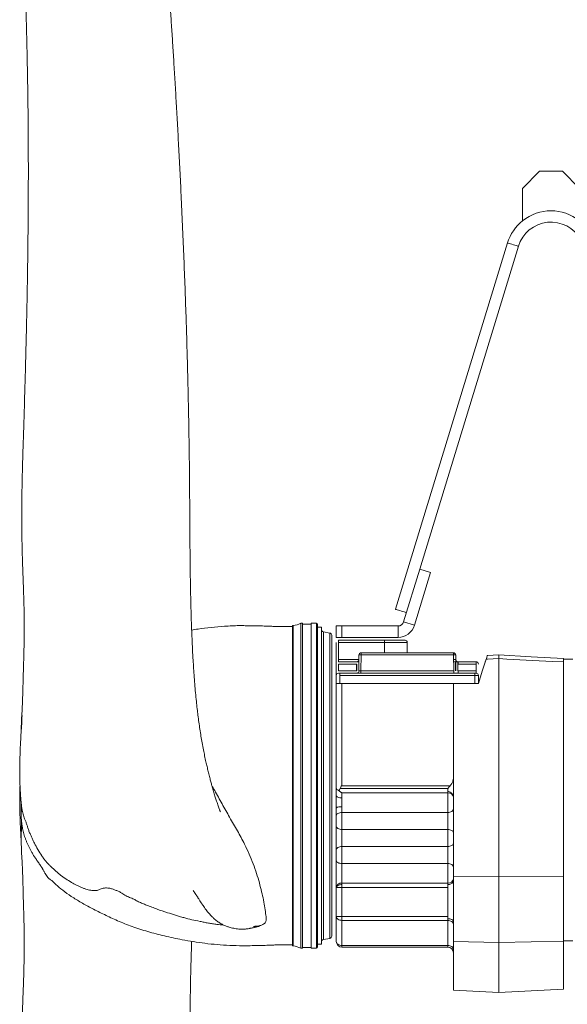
# Model space of a CAD drawing. Header units: millimetres. Extents: x 47 to 158, y 20 to 278.
# Tile 2 of 4: x 47 to 96, y 135 to 222. Entities that reach past the tile are written whole.
import ezdxf

# ---------------------------------------------------------------- set-up
doc = ezdxf.new("R2010")
doc.units = ezdxf.units.MM

msp = doc.modelspace()

# ---------------------------------------------------------------- linework, layer by layer
at = {"color": 7, "linetype": 'Continuous', "lineweight": 15}
for p, q in [((93.208, 208.623), (91.708, 207.123)), ((95.208, 208.623), (93.208, 208.623)), ((96.708, 207.123), (95.208, 208.623)), ((91.708, 207.123), (91.708, 204.273)), ((90.383, 202.32), (80.529, 170.09)), ((82.655, 173.623), (91.339, 202.027)), ((82.655, 173.623), (81.235, 168.977)), ((83.611, 173.33), (82.191, 168.684)), ((83.611, 173.33), (82.655, 173.623)), ((71.516, 168.673), (71.466, 168.673)), ((71.466, 154.573), (71.466, 168.673)), ((71.516, 154.573), (71.516, 168.673)), ((72.346, 168.873), (72.196, 168.873)), ((72.196, 154.573), (72.196, 168.873)), ((72.346, 154.573), (72.346, 168.873)), ((73.096, 168.793), (72.346, 168.793)), ((73.566, 168.873), (73.096, 168.873)), ((73.096, 154.573), (73.096, 168.873)), ((73.666, 154.573), (73.666, 168.773)), ((74.016, 168.523), (73.666, 168.523)), ((74.016, 140.623), (74.016, 168.523)), ((74.751, 168.002), (74.182, 168.102)), ((80.756, 168.623), (75.816, 168.623)), ((74.916, 141.341), (74.916, 167.805)), ((75.516, 167.373), (79.566, 167.373)), ((79.566, 167.173), (75.516, 167.173)), ((79.566, 167.173), (79.566, 167.373)), ((79.566, 167.373), (81.366, 167.373)), ((81.566, 166.273), (81.566, 167.173)), ((77.288, 164.669), (77.313, 166.076)), ((77.513, 166.076), (77.488, 164.669)), ((77.513, 166.273), (85.62, 166.273)), ((85.62, 166.076), (77.513, 166.076)), ((85.63, 165.473), (86.027, 165.473)), ((86.027, 165.473), (87.616, 165.473)), ((89.616, 165.757), (89.616, 146.573)), ((96.116, 165.713), (95.316, 165.713)), ((95.316, 165.496), (95.316, 165.456)), ((95.316, 165.456), (95.316, 146.564)), ((77.488, 164.669), (85.644, 164.669)), ((75.616, 164.473), (87.516, 164.473)), ((87.516, 164.273), (75.616, 164.273)), ((87.516, 164.273), (87.516, 163.573)), ((75.316, 154.35), (75.316, 163.573)), ((75.616, 163.573), (85.616, 163.573)), ((75.816, 163.573), (75.816, 154.573)), ((71.466, 140.473), (71.466, 154.573)), ((71.516, 140.473), (71.516, 154.573)), ((72.196, 140.273), (72.196, 154.573)), ((72.346, 140.273), (72.346, 154.573)), ((73.096, 140.273), (73.096, 154.573)), ((73.666, 140.373), (73.666, 154.573)), ((75.316, 153.707), (75.316, 154.35)), ((75.664, 154.334), (85.116, 154.334)), ((85.343, 154.573), (75.816, 154.573)), ((85.616, 146.567), (85.616, 154.298)), ((85.116, 153.945), (75.816, 153.945)), ((75.816, 153.945), (75.816, 153.497)), ((85.116, 152.223), (85.116, 153.945)), ((75.316, 151.023), (75.316, 151.923)), ((75.816, 152.223), (75.816, 150.723)), ((85.116, 152.223), (75.816, 152.223)), ((75.316, 148.923), (75.316, 151.023)), ((85.116, 150.723), (75.816, 150.723)), ((75.816, 150.723), (75.816, 149.223)), ((85.116, 149.223), (85.116, 150.723)), ((75.816, 149.223), (75.816, 147.723)), ((85.116, 149.223), (75.816, 149.223)), ((75.316, 148.023), (75.316, 148.923)), ((75.316, 145.612), (75.316, 148.023)), ((85.116, 147.723), (75.816, 147.723)), ((75.816, 147.723), (75.816, 146.001)), ((85.116, 146.001), (85.116, 147.723)), ((85.616, 146.567), (89.616, 146.573)), ((85.616, 140.86), (85.616, 146.567)), ((89.616, 146.573), (89.616, 140.773)), ((95.316, 146.564), (89.616, 146.573)), ((95.316, 146.564), (95.316, 140.897)), ((75.316, 143.08), (75.316, 145.612)), ((75.816, 146.001), (85.116, 146.001)), ((75.816, 145.612), (75.816, 143.08)), ((85.116, 145.612), (75.816, 145.612)), ((75.316, 143.08), (75.816, 143.08)), ((75.316, 140.873), (75.316, 143.08)), ((75.816, 142.726), (75.816, 143.08)), ((75.816, 143.08), (85.116, 143.08)), ((85.116, 142.726), (75.816, 142.726)), ((75.816, 142.726), (75.816, 140.519)), ((85.116, 140.519), (85.116, 142.726)), ((71.466, 140.473), (71.516, 140.473)), ((72.346, 140.353), (73.096, 140.353)), ((73.666, 140.623), (74.016, 140.623)), ((74.182, 141.043), (74.751, 141.144)), ((75.816, 140.519), (85.116, 140.519)), ((85.116, 140.373), (75.816, 140.373)), ((85.616, 140.86), (89.616, 140.773)), ((85.616, 136.582), (85.616, 140.86)), ((95.316, 140.897), (89.616, 140.773)), ((89.616, 140.773), (89.616, 136.373)), ((95.316, 140.913), (96.116, 140.913)), ((95.316, 140.897), (95.316, 136.672)), ((72.196, 140.273), (72.346, 140.273)), ((73.096, 140.273), (73.566, 140.273)), ((85.616, 136.582), (89.616, 136.373)), ((95.316, 136.672), (89.616, 136.373))]:
    msp.add_line(p, q, dxfattribs=at)
at = {"color": 144, "linetype": 'Continuous', "lineweight": 0}
for p, q in [((82.191, 168.684), (81.235, 168.977)), ((75.316, 168.623), (75.816, 168.623)), ((75.316, 167.623), (75.316, 168.623)), ((75.816, 167.623), (75.816, 168.623)), ((80.756, 167.623), (80.756, 168.623)), ((75.816, 167.623), (75.316, 167.623)), ((75.316, 165.673), (75.316, 167.173)), ((75.516, 167.173), (75.516, 167.373)), ((75.516, 167.173), (75.516, 165.673)), ((80.756, 167.623), (75.816, 167.623)), ((75.316, 165.673), (75.316, 165.273)), ((75.516, 165.673), (77.306, 165.673)), ((75.516, 165.473), (75.516, 165.673)), ((75.516, 165.473), (77.106, 165.473)), ((77.302, 165.473), (77.106, 165.473)), ((77.513, 166.076), (77.513, 166.273)), ((85.62, 166.273), (85.62, 166.076)), ((85.644, 164.669), (85.62, 166.076)), ((85.816, 165.273), (85.816, 165.473)), ((85.82, 166.076), (85.844, 164.669)), ((86.016, 165.273), (86.016, 165.473)), ((87.616, 165.273), (87.616, 165.473)), ((88.416, 165.501), (88.416, 165.419)), ((95.276, 165.501), (95.316, 165.496)), ((95.316, 165.501), (95.276, 165.501)), ((95.316, 165.496), (95.276, 165.501)), ((95.316, 165.501), (95.316, 165.496)), ((75.316, 164.673), (75.316, 165.273)), ((75.316, 164.673), (75.316, 164.273)), ((75.516, 165.273), (75.516, 164.673)), ((77.099, 165.273), (75.516, 165.273)), ((75.516, 164.673), (77.088, 164.673)), ((77.088, 164.673), (77.099, 165.273)), ((77.116, 164.673), (77.088, 164.673)), ((77.099, 165.273), (77.116, 165.273)), ((77.116, 165.273), (77.116, 164.673)), ((77.488, 164.473), (77.488, 164.669)), ((85.644, 164.669), (85.644, 164.473)), ((85.816, 165.273), (85.816, 164.673)), ((86.016, 164.673), (86.016, 165.273)), ((86.044, 164.673), (86.016, 164.673)), ((87.616, 165.273), (86.034, 165.273)), ((86.044, 164.673), (87.616, 164.673)), ((86.044, 164.473), (86.044, 164.673)), ((87.616, 165.273), (87.616, 164.673)), ((87.616, 164.473), (87.616, 164.673)), ((75.316, 164.273), (75.316, 163.573)), ((75.516, 164.473), (75.616, 164.473)), ((75.616, 164.273), (75.616, 164.473)), ((75.616, 164.273), (75.616, 163.573)), ((87.516, 164.473), (87.516, 164.273)), ((87.516, 164.473), (87.616, 164.473)), ((87.816, 164.273), (87.516, 164.273)), ((87.816, 164.273), (87.816, 163.573)), ((75.616, 163.573), (75.316, 163.573)), ((85.616, 154.733), (85.616, 163.573)), ((85.616, 163.573), (87.816, 163.573)), ((85.116, 153.945), (85.116, 154.334)), ((75.316, 151.923), (75.316, 152.621)), ((75.816, 152.722), (75.816, 152.223)), ((85.116, 150.723), (85.116, 152.223)), ((85.116, 147.723), (85.116, 149.223)), ((75.316, 145.612), (75.816, 145.612)), ((75.816, 145.612), (75.816, 146.001)), ((85.116, 145.612), (85.116, 146.001)), ((85.116, 143.08), (85.116, 145.612)), ((85.116, 142.726), (85.116, 143.08)), ((75.816, 140.373), (75.816, 140.519)), ((85.116, 140.373), (85.116, 140.519))]:
    msp.add_line(p, q, dxfattribs=at)
at = {"color": 8, "linetype": 'Continuous', "lineweight": 15}
for p, q in [((73.566, 154.573), (73.566, 168.873)), ((74.182, 141.043), (74.182, 168.102)), ((74.751, 141.144), (74.751, 168.002)), ((79.566, 167.173), (79.566, 166.273)), ((81.566, 167.173), (79.566, 167.173)), ((85.62, 166.076), (85.82, 166.076)), ((85.827, 165.669), (85.627, 165.669)), ((86.016, 165.273), (86.034, 165.273)), ((73.566, 140.273), (73.566, 154.573))]:
    msp.add_line(p, q, dxfattribs=at)
at = {"color": 8, "linetype": 'Continuous', "lineweight": 15, "flags": 128}
msp.add_lwpolyline([(90.383, 202.32), (90.401, 202.314), (90.452, 202.299), (90.535, 202.273), (90.641, 202.241), (90.764, 202.203), (90.894, 202.164), (91.021, 202.125), (91.137, 202.089), (91.232, 202.06), (91.3, 202.04), (91.335, 202.029), (91.339, 202.027)], dxfattribs=at)
at = {"color": 144, "linetype": 'Continuous', "lineweight": 0, "flags": 128}
for points in [[(80.529, 170.09), (80.547, 170.085), (80.599, 170.069), (80.681, 170.044), (80.787, 170.011), (80.91, 169.974), (81.04, 169.934), (81.167, 169.895), (81.283, 169.859), (81.378, 169.83), (81.446, 169.81), (81.481, 169.799), (81.486, 169.798)], [(86.034, 165.273), (86.033, 165.308), (86.031, 165.341), (86.03, 165.373), (86.029, 165.401), (86.028, 165.426), (86.028, 165.446), (86.027, 165.461), (86.027, 165.47), (86.027, 165.473)], [(89.616, 165.757), (88.618, 165.704), (88.507, 165.698)], [(88.612, 166.02), (89.126, 166.047), (89.616, 166.073)], [(75.816, 152.722), (75.719, 152.72), (75.625, 152.714), (75.539, 152.705), (75.463, 152.692), (75.401, 152.677), (75.354, 152.66), (75.326, 152.641), (75.316, 152.621)], [(85.616, 152.523), (85.607, 152.464), (85.578, 152.408), (85.532, 152.356), (85.47, 152.311), (85.394, 152.273), (85.308, 152.246), (85.214, 152.229), (85.116, 152.223)], [(75.816, 152.223), (75.719, 152.217), (75.625, 152.2), (75.539, 152.172), (75.463, 152.135), (75.401, 152.089), (75.354, 152.038), (75.326, 151.981), (75.316, 151.923)], [(85.616, 150.423), (85.607, 150.481), (85.578, 150.538), (85.532, 150.589), (85.47, 150.635), (85.394, 150.672), (85.308, 150.7), (85.214, 150.717), (85.116, 150.723)], [(85.616, 149.523), (85.607, 149.464), (85.578, 149.408), (85.532, 149.356), (85.47, 149.311), (85.394, 149.273), (85.308, 149.246), (85.214, 149.229), (85.116, 149.223)], [(85.616, 147.423), (85.607, 147.481), (85.578, 147.538), (85.532, 147.589), (85.47, 147.635), (85.394, 147.672), (85.308, 147.7), (85.214, 147.717), (85.116, 147.723)], [(85.616, 142.373), (85.607, 142.442), (85.578, 142.508), (85.532, 142.569), (85.47, 142.623), (85.394, 142.667), (85.308, 142.699), (85.214, 142.72), (85.116, 142.726)], [(75.316, 140.873), (75.326, 140.804), (75.354, 140.738), (75.401, 140.676), (75.463, 140.623), (75.539, 140.579), (75.625, 140.546), (75.719, 140.526), (75.816, 140.519)], [(85.616, 140.166), (85.607, 140.235), (85.578, 140.301), (85.532, 140.362), (85.47, 140.416), (85.394, 140.46), (85.308, 140.492), (85.214, 140.512), (85.116, 140.519)]]:
    msp.add_lwpolyline(points, dxfattribs=at)
at = {"color": 7, "linetype": 'Continuous', "lineweight": 15, "flags": 128}
for points in [[(87.816, 163.573), (88.163, 164.639), (88.507, 165.698)], [(89.616, 166.073), (92.454, 165.924), (95.316, 165.774)], [(95.316, 165.456), (94.318, 165.509), (90.326, 165.719), (89.616, 165.757)], [(75.816, 153.497), (75.719, 153.501), (75.625, 153.513), (75.539, 153.533), (75.463, 153.559), (75.401, 153.591), (75.354, 153.627), (75.326, 153.666), (75.316, 153.707)], [(75.816, 150.723), (75.719, 150.729), (75.625, 150.746), (75.539, 150.773), (75.463, 150.811), (75.401, 150.856), (75.354, 150.908), (75.326, 150.964), (75.316, 151.023)], [(75.816, 149.223), (75.719, 149.217), (75.625, 149.2), (75.539, 149.172), (75.463, 149.135), (75.401, 149.089), (75.354, 149.038), (75.326, 148.981), (75.316, 148.923)], [(75.816, 147.723), (75.719, 147.729), (75.625, 147.746), (75.539, 147.773), (75.463, 147.811), (75.401, 147.856), (75.354, 147.908), (75.326, 147.964), (75.316, 148.023)], [(75.316, 143.08), (75.326, 143.011), (75.354, 142.945), (75.401, 142.883), (75.463, 142.83), (75.539, 142.786), (75.625, 142.753), (75.719, 142.733), (75.816, 142.726)]]:
    msp.add_lwpolyline(points, dxfattribs=at)
at = {"color": 7, "linetype": 'Continuous', "lineweight": 15}
for centre, radius, start, end in [((94.208, 201.15), 4, 51.31781, 128.68219), ((94.208, 201.15), 4, 128.68219, 163), ((94.208, 201.15), 3, 29, 163), ((71.358, 170.466), 1.8, 275.03442, 297.74466), ((73.566, 168.773), 0.1, 0, 90), ((74.216, 168.299), 0.2, 180, 260), ((74.716, 167.805), 0.2, 0, 80), ((81.366, 167.173), 0.2, 0, 90), ((74.716, 141.341), 0.2, 280, 0), ((71.358, 138.68), 1.8, 62.25534, 84.96558), ((73.566, 140.373), 0.1, 270, 0), ((74.216, 140.846), 0.2, 100, 180)]:
    msp.add_arc(centre, radius, start, end, dxfattribs=at)
at = {"color": 144, "linetype": 'Continuous', "lineweight": 0}
for centre, radius, start, end in [((80.756, 169.123), 0.5, 270, 343), ((80.756, 169.123), 1.5, 270, 343), ((77.106, 165.673), 0.2, 270, 359), ((77.513, 166.073), 0.2, 90, 179), ((77.413, 163.215), 2.863, 87.99853, 92.00147), ((85.62, 166.073), 0.2, 1, 90), ((86.027, 165.673), 0.2, 181, 270), ((87.616, 165.273), 0.2, 0, 90), ((77.116, 164.673), 0.2, 270, 358.6301), ((75.516, 164.273), 0.2, 90, 180), ((87.616, 164.273), 0.2, 0, 90), ((85.166, 153.493), 0.455, 8.02012, 96.23048), ((85.166, 146.453), 0.455, 263.76877, 351.97893), ((75.767, 145.548), 0.455, 83.76928, 171.97842), ((75.816, 140.873), 0.5, 180, 270), ((85.116, 139.873), 0.5, 0, 90)]:
    msp.add_arc(centre, radius, start, end, dxfattribs=at)
for centre, major_axis, ratio, start_param, end_param in [((77.488, 164.673), (0.2, 0.003), 0.017429, 3.140984, 4.711476), ((85.116, 142.666), (0.5, 0), 0.414214, 0, 1.570796)]:
    msp.add_ellipse(centre, major_axis=major_axis, ratio=ratio, start_param=start_param, end_param=end_param, dxfattribs=at)
at = {"color": 7, "linetype": 'Continuous', "lineweight": 15}
for points, knots in [([(65.119, 152.281), (65.119, 152.28), (65.126, 152.263), (65.107, 152.308), (65.097, 152.333), (65.082, 152.37), (65.062, 152.422), (65.033, 152.499), (64.989, 152.617), (64.928, 152.788), (64.858, 152.99), (64.789, 153.196), (64.727, 153.387), (64.667, 153.574), (64.607, 153.77), (64.544, 153.977), (64.485, 154.177), (64.421, 154.399), (64.348, 154.659), (64.257, 154.995), (64.155, 155.391), (64.05, 155.813), (63.948, 156.24), (63.844, 156.699), (63.738, 157.189), (63.624, 157.751), (63.511, 158.35), (63.41, 158.929), (63.314, 159.528), (63.227, 160.135), (63.147, 160.747), (63.073, 161.361), (63.002, 162.016), (62.931, 162.747), (62.864, 163.522), (62.804, 164.299), (62.752, 165.061), (62.702, 165.891), (62.655, 166.774), (62.615, 167.692), (62.582, 168.524), (62.557, 169.278), (62.536, 169.988), (62.518, 170.679), (62.503, 171.366), (62.489, 172.049), (62.477, 172.761), (62.466, 173.532), (62.455, 174.471), (62.444, 175.599), (62.435, 176.928), (62.426, 178.377), (62.416, 179.935), (62.404, 181.58), (62.386, 183.289), (62.361, 185.037), (62.331, 186.814), (62.291, 188.8), (62.239, 191.003), (62.173, 193.43), (62.096, 195.903), (62.008, 198.42), (61.91, 200.982), (61.8, 203.586), (61.687, 206.083), (61.572, 208.426), (61.462, 210.572), (61.351, 212.621), (61.241, 214.575), (61.132, 216.437), (61.024, 218.208), (60.919, 219.889), (60.817, 221.483), (60.718, 222.99), (60.621, 224.43), (60.524, 225.846), (60.424, 227.282), (60.307, 228.922), (60.171, 230.77), (60.013, 232.826), (59.851, 234.864), (59.682, 236.889), (59.506, 238.907), (59.314, 240.987), (59.108, 243.114), (58.885, 245.272), (58.691, 247.039), (58.536, 248.38), (58.431, 249.262), (58.335, 250.044), (58.249, 250.731), (58.177, 251.293), (58.118, 251.744), (58.071, 252.097), (58.029, 252.409), (57.988, 252.715), (57.936, 253.092), (57.869, 253.577), (57.784, 254.174), (57.687, 254.841), (57.579, 255.565), (57.46, 256.34), (57.33, 257.166), (57.181, 258.092), (57.011, 259.115), (56.826, 260.198), (56.64, 261.252), (56.463, 262.24), (56.295, 263.161), (56.128, 264.063), (55.963, 264.942), (55.8, 265.803), (55.645, 266.615), (55.498, 267.385), (55.355, 268.128), (55.213, 268.866), (55.067, 269.616), (54.917, 270.375), (54.761, 271.142), (54.606, 271.867), (54.451, 272.557), (54.295, 273.216), (54.127, 273.873), (53.953, 274.499), (53.776, 275.072), (53.615, 275.547), (53.467, 275.939), (53.335, 276.26), (53.203, 276.552), (53.072, 276.814), (52.951, 277.032), (52.826, 277.232), (52.695, 277.425), (52.547, 277.614), (52.393, 277.78), (52.248, 277.911), (52.109, 278.019), (51.952, 278.117), (51.762, 278.205), (51.549, 278.268), (51.322, 278.293), (51.078, 278.273), (50.844, 278.195), (50.66, 278.1), (50.523, 278.007), (50.41, 277.912), (50.291, 277.788), (50.169, 277.642), (50.052, 277.482), (49.979, 277.399), (49.941, 277.356)], [0, 0, 0, 0, 0.000141, 0.003117, 0.005852, 0.008327, 0.010857, 0.01343, 0.017171, 0.02091, 0.024903, 0.028669, 0.031943, 0.03469, 0.037904, 0.041272, 0.04456, 0.047748, 0.052237, 0.056942, 0.062218, 0.067555, 0.072766, 0.077629, 0.083617, 0.089243, 0.095687, 0.102393, 0.108804, 0.114936, 0.120597, 0.125506, 0.131105, 0.137362, 0.143643, 0.149878, 0.155775, 0.161348, 0.168817, 0.175574, 0.181627, 0.186946, 0.191901, 0.196862, 0.201544, 0.206227, 0.210945, 0.216085, 0.221734, 0.229617, 0.238218, 0.247471, 0.257299, 0.267627, 0.278183, 0.288838, 0.299562, 0.31036, 0.324509, 0.33882, 0.353317, 0.36802, 0.38295, 0.398127, 0.413529, 0.426628, 0.439185, 0.451218, 0.462741, 0.473765, 0.484298, 0.494347, 0.503915, 0.513036, 0.521674, 0.530168, 0.538992, 0.548147, 0.560615, 0.573599, 0.58706, 0.599626, 0.61285, 0.626673, 0.641025, 0.655825, 0.670992, 0.677962, 0.684241, 0.689851, 0.694812, 0.69914, 0.702105, 0.704695, 0.706915, 0.708987, 0.711481, 0.715308, 0.719845, 0.724922, 0.73045, 0.736429, 0.742863, 0.749742, 0.758323, 0.767371, 0.776087, 0.784343, 0.792149, 0.799512, 0.80763, 0.815167, 0.822423, 0.829506, 0.836183, 0.84299, 0.850065, 0.857302, 0.8646, 0.872127, 0.878504, 0.885291, 0.892469, 0.899559, 0.906203, 0.912411, 0.916868, 0.921148, 0.925266, 0.929169, 0.932837, 0.935656, 0.939001, 0.942851, 0.946522, 0.949698, 0.952378, 0.955312, 0.958625, 0.96222, 0.966039, 0.970176, 0.974619, 0.978143, 0.981306, 0.984256, 0.98762, 0.991414, 0.995568, 1, 1, 1, 1]), ([(49.699, 276.632), (49.686, 276.494), (49.664, 276.248), (49.632, 275.908), (49.605, 275.629), (49.581, 275.387), (49.557, 275.153), (49.532, 274.911), (49.505, 274.657), (49.473, 274.353), (49.437, 274.017), (49.396, 273.639), (49.353, 273.262), (49.31, 272.888), (49.263, 272.492), (49.217, 272.114), (49.167, 271.737), (49.121, 271.409), (49.077, 271.097), (49.033, 270.776), (48.961, 270.225), (48.866, 269.462), (48.758, 268.511), (48.66, 267.573), (48.561, 266.538), (48.46, 265.365), (48.36, 264.045), (48.268, 262.638), (48.184, 261.152), (48.108, 259.595), (48.039, 257.902), (47.974, 256.076), (47.912, 254.119), (47.861, 252.457), (47.821, 251.12), (47.793, 250.152), (47.768, 249.223), (47.745, 248.36), (47.725, 247.511), (47.706, 246.689), (47.69, 245.905), (47.678, 245.231), (47.67, 244.695), (47.663, 244.273), (47.659, 243.908), (47.654, 243.512), (47.649, 243.013), (47.643, 242.401), (47.639, 241.67), (47.637, 240.852), (47.637, 239.947), (47.642, 238.952), (47.653, 237.687), (47.673, 236.19), (47.705, 234.5), (47.746, 232.672), (47.796, 230.717), (47.854, 228.644), (47.912, 226.642), (47.962, 224.874), (48.005, 223.333), (48.041, 221.996), (48.075, 220.641), (48.108, 219.228), (48.139, 217.733), (48.167, 216.156), (48.191, 214.437), (48.21, 212.572), (48.221, 210.563), (48.224, 208.512), (48.22, 206.469), (48.207, 204.441), (48.188, 202.435), (48.163, 200.455), (48.132, 198.544), (48.098, 196.698), (48.06, 194.895), (48.022, 193.302), (47.986, 191.894), (47.953, 190.668), (47.918, 189.433), (47.881, 188.189), (47.843, 186.944), (47.803, 185.733), (47.771, 184.741), (47.747, 183.974), (47.73, 183.408), (47.715, 182.872), (47.701, 182.373), (47.692, 181.971), (47.685, 181.671), (47.68, 181.463), (47.676, 181.247), (47.67, 180.975), (47.664, 180.611), (47.656, 180.111), (47.649, 179.509), (47.645, 178.855), (47.643, 178.236), (47.645, 177.67), (47.649, 177.111), (47.656, 176.533), (47.667, 175.893), (47.68, 175.316), (47.694, 174.802), (47.707, 174.383), (47.72, 173.986), (47.732, 173.637), (47.742, 173.352), (47.751, 173.108), (47.761, 172.858), (47.772, 172.558), (47.785, 172.197), (47.799, 171.8), (47.812, 171.383), (47.826, 170.913), (47.839, 170.411), (47.85, 169.901), (47.857, 169.445), (47.861, 169.029), (47.863, 168.622), (47.863, 168.181), (47.861, 167.685), (47.854, 167.203), (47.845, 166.798), (47.835, 166.466), (47.824, 166.162), (47.821, 165.785), (47.805, 165.347), (47.791, 164.849), (47.777, 164.349), (47.764, 163.857), (47.752, 163.4), (47.742, 163.003), (47.734, 162.702), (47.726, 162.48), (47.72, 162.307), (47.714, 162.152), (47.709, 162.004), (47.705, 161.866), (47.697, 161.705), (47.686, 161.494), (47.674, 161.245), (47.659, 160.972), (47.641, 160.722), (47.628, 160.496), (47.619, 160.276), (47.611, 160.069), (47.605, 159.86), (47.602, 159.669), (47.6, 159.512), (47.599, 159.425), (47.598, 159.393)], [0, 0, 0, 0, 0.003468, 0.00622, 0.008416, 0.010322, 0.012141, 0.014122, 0.016184, 0.018254, 0.02138, 0.024139, 0.027151, 0.030175, 0.032779, 0.036054, 0.038905, 0.04125, 0.043712, 0.046313, 0.04903, 0.057362, 0.065344, 0.073121, 0.081458, 0.092248, 0.103986, 0.116668, 0.130217, 0.144527, 0.159527, 0.177027, 0.195092, 0.213535, 0.222345, 0.231187, 0.239481, 0.247088, 0.254028, 0.261793, 0.268569, 0.274373, 0.279215, 0.282349, 0.2852, 0.288549, 0.292437, 0.297908, 0.30406, 0.310899, 0.318437, 0.326687, 0.335621, 0.349699, 0.363401, 0.376698, 0.393833, 0.410186, 0.425895, 0.440967, 0.451517, 0.461713, 0.471938, 0.482751, 0.494153, 0.506138, 0.518702, 0.533189, 0.548373, 0.564068, 0.579436, 0.594374, 0.609752, 0.624651, 0.639074, 0.653022, 0.666546, 0.680173, 0.689489, 0.698918, 0.708459, 0.718114, 0.727882, 0.737595, 0.746625, 0.751349, 0.755842, 0.760105, 0.764137, 0.76779, 0.769745, 0.771339, 0.772789, 0.774919, 0.777809, 0.781465, 0.786816, 0.792163, 0.797101, 0.801627, 0.805737, 0.810521, 0.815519, 0.821133, 0.824458, 0.827972, 0.831324, 0.834169, 0.836504, 0.838324, 0.840126, 0.842629, 0.845682, 0.849033, 0.852544, 0.856211, 0.861093, 0.865675, 0.869708, 0.873276, 0.876864, 0.880645, 0.885137, 0.890097, 0.893641, 0.896165, 0.89916, 0.902689, 0.908024, 0.913801, 0.91995, 0.926141, 0.932518, 0.938256, 0.943222, 0.946613, 0.949616, 0.952886, 0.956709, 0.960445, 0.964587, 0.968966, 0.973548, 0.978143, 0.982123, 0.985276, 0.988014, 0.99082, 0.993725, 0.99668, 0.99875, 1, 1, 1, 1]), ([(71.466, 168.564), (71.414, 168.564), (71.228, 168.566), (70.912, 168.573), (70.52, 168.575), (70.168, 168.575), (69.873, 168.579), (69.633, 168.598), (69.41, 168.608), (69.187, 168.613), (68.853, 168.626), (68.408, 168.636), (67.854, 168.644), (67.305, 168.651), (66.519, 168.662), (65.517, 168.598), (64.312, 168.519), (63.346, 168.387), (62.78, 168.292), (62.593, 168.26)], [0, 0, 0, 0, 0.017788, 0.062678, 0.106561, 0.149902, 0.181205, 0.20609, 0.231248, 0.2563, 0.281255, 0.344065, 0.40645, 0.468091, 0.528993, 0.671555, 0.806425, 0.936289, 1, 1, 1, 1]), ([(95.316, 165.774), (95.316, 165.769), (95.316, 165.758), (95.316, 165.671), (95.316, 165.576), (95.316, 165.514), (95.316, 165.501)], [0, 0, 0, 0, 0.3061871, 0.612381, 0.9183628, 1, 1, 1, 1]), ([(47.669, 160.736), (47.669, 160.734), (47.668, 160.731), (47.666, 160.691), (47.664, 160.63), (47.663, 160.575), (47.66, 160.498), (47.656, 160.397), (47.649, 160.212), (47.637, 159.95), (47.617, 159.635), (47.59, 159.271), (47.56, 158.908), (47.548, 158.501), (47.517, 158.08), (47.504, 157.67), (47.491, 157.261), (47.48, 156.882), (47.469, 156.506), (47.461, 156.143), (47.464, 155.789), (47.466, 155.491), (47.47, 155.228), (47.475, 154.997), (47.483, 154.761), (47.492, 154.534), (47.502, 154.325), (47.515, 154.091), (47.533, 153.797), (47.559, 153.434), (47.591, 153.081), (47.614, 152.85), (47.622, 152.761)], [0, 0, 0, 0, 0.016323, 0.030691, 0.036874, 0.042918, 0.049271, 0.059875, 0.071253, 0.101921, 0.136, 0.170122, 0.218209, 0.258454, 0.296054, 0.341424, 0.38739, 0.42511, 0.460486, 0.501376, 0.531714, 0.561884, 0.592303, 0.623709, 0.662683, 0.697704, 0.729419, 0.76837, 0.819246, 0.881265, 0.954281, 1, 1, 1, 1]), ([(47.49, 154.579), (47.49, 154.575), (47.487, 154.504), (47.482, 154.39), (47.475, 154.171), (47.47, 153.928), (47.466, 153.648), (47.464, 153.318), (47.461, 152.94), (47.474, 152.502), (47.485, 152.057), (47.5, 151.6), (47.514, 151.143), (47.54, 150.77), (47.551, 150.491), (47.561, 150.274), (47.577, 150.038), (47.591, 149.853), (47.599, 149.751), (47.599, 149.742)], [0, 0, 0, 0, 0.0045122, 0.0705868, 0.121552, 0.1759889, 0.2349326, 0.2928969, 0.3729412, 0.4506356, 0.5372916, 0.6319422, 0.7245263, 0.8076742, 0.8521334, 0.8894503, 0.9358654, 0.9943284, 1, 1, 1, 1]), ([(64.369, 154.586), (64.452, 154.446), (64.65, 154.111), (64.942, 153.569), (65.377, 152.775), (65.814, 151.979), (66.274, 151.198), (66.622, 150.606), (66.94, 150.01), (67.298, 149.33), (67.655, 148.556), (68.007, 147.697), (68.31, 146.844), (68.55, 146.02), (68.757, 145.241), (68.916, 144.507), (69.023, 143.814), (69.105, 143.314), (69.153, 142.975), (69.154, 142.804), (69.133, 142.666), (69.102, 142.57), (69.042, 142.486), (68.93, 142.398), (68.743, 142.296), (68.484, 142.23), (68.238, 142.203), (68.105, 142.202), (68.039, 142.201)], [0, 0, 0, 0, 0.029221, 0.069573, 0.109989, 0.191318, 0.232806, 0.274346, 0.316234, 0.358259, 0.418924, 0.480016, 0.542471, 0.605389, 0.666055, 0.727142, 0.78946, 0.852136, 0.873755, 0.895474, 0.907481, 0.919602, 0.928449, 0.937655, 0.955436, 0.976311, 0.98812, 1, 1, 1, 1]), ([(75.543, 154.14), (75.519, 154.151), (75.449, 154.179), (75.363, 154.241), (75.322, 154.303), (75.316, 154.339), (75.316, 154.35), (75.316, 154.35)], [0, 0, 0, 0, 0.178269, 0.499018, 0.861149, 0.997226, 1, 1, 1, 1]), ([(75.664, 154.334), (75.644, 154.293), (75.609, 154.223), (75.563, 154.165), (75.543, 154.14)], [0, 0, 0, 0, 0.585525, 1, 1, 1, 1]), ([(75.816, 154.573), (75.809, 154.572), (75.794, 154.57), (75.767, 154.552), (75.717, 154.489), (75.687, 154.409), (75.667, 154.345), (75.664, 154.334)], [0, 0, 0, 0, 0.068969, 0.156521, 0.318995, 0.881698, 1, 1, 1, 1]), ([(75.816, 153.945), (75.816, 153.945), (75.79, 153.959), (75.696, 154.012), (75.608, 154.086), (75.543, 154.14)], [0, 0, 0, 0, 0.003845, 0.275168, 1, 1, 1, 1]), ([(75.816, 153.497), (75.815, 153.433), (75.813, 153.303), (75.808, 153.041), (75.813, 152.846), (75.816, 152.722)], [0, 0, 0, 0, 0.261182, 0.529842, 1, 1, 1, 1]), ([(85.571, 153.714), (85.548, 153.77), (85.499, 153.884), (85.361, 154.009), (85.223, 154.064), (85.142, 154.068), (85.116, 154.069)], [0, 0, 0, 0, 0.290928, 0.603143, 0.876525, 1, 1, 1, 1]), ([(47.58, 153.21), (47.58, 153.18), (47.58, 153.084), (47.58, 152.931), (47.58, 152.717), (47.58, 152.507), (47.58, 152.34), (47.58, 152.212), (47.581, 152.104), (47.578, 152.014), (47.585, 151.884), (47.595, 151.754), (47.608, 151.587), (47.626, 151.417), (47.642, 151.305), (47.648, 151.261)], [0, 0, 0, 0, 0.032977, 0.107769, 0.189109, 0.323179, 0.458434, 0.569942, 0.658365, 0.743218, 0.77829, 0.822774, 0.880428, 0.953064, 1, 1, 1, 1]), ([(65.404, 142.314), (65.202, 142.332), (64.876, 142.361), (64.433, 142.433), (64.062, 142.486), (63.695, 142.559), (63.211, 142.66), (62.605, 142.781), (62.008, 142.934), (61.534, 143.066), (61.068, 143.219), (60.398, 143.424), (59.696, 143.662), (59.083, 143.894), (58.656, 144.058), (58.263, 144.21), (57.906, 144.359), (57.639, 144.524), (57.406, 144.639), (57.217, 144.714), (57.02, 144.787), (56.751, 144.92), (56.491, 145.089), (56.201, 145.265), (55.939, 145.37), (55.672, 145.464), (55.417, 145.553), (55.199, 145.577), (55.001, 145.579), (54.802, 145.555), (54.63, 145.499), (54.49, 145.43), (54.35, 145.376), (54.188, 145.343), (54, 145.342), (53.808, 145.356), (53.607, 145.387), (53.388, 145.449), (53.156, 145.523), (52.913, 145.614), (52.661, 145.725), (52.408, 145.842), (51.882, 146.14), (51.38, 146.467), (50.891, 146.823), (50.578, 147.106), (50.275, 147.385), (49.987, 147.675), (49.779, 147.899), (49.585, 148.148), (49.343, 148.5), (49.056, 148.956), (48.796, 149.423), (48.623, 149.807), (48.495, 150.085), (48.368, 150.354), (48.249, 150.632), (48.171, 150.878), (48.114, 151.073), (48.069, 151.222), (48.017, 151.366), (47.946, 151.513), (47.871, 151.722), (47.793, 151.975), (47.744, 152.157), (47.712, 152.265), (47.69, 152.344), (47.668, 152.447), (47.647, 152.588), (47.631, 152.698), (47.622, 152.762), (47.617, 152.801), (47.615, 152.825), (47.614, 152.845), (47.613, 152.855)], [0, 0, 0, 0, 0.025218, 0.040805, 0.056376, 0.071963, 0.087568, 0.1183, 0.149076, 0.164534, 0.180036, 0.210966, 0.251988, 0.272521, 0.293065, 0.309067, 0.325126, 0.341138, 0.349206, 0.357454, 0.366506, 0.37566, 0.39461, 0.405877, 0.417697, 0.43008, 0.442532, 0.451954, 0.461728, 0.473828, 0.486273, 0.496673, 0.507073, 0.517634, 0.528427, 0.53883, 0.549315, 0.560185, 0.571138, 0.58329, 0.595507, 0.607879, 0.620443, 0.672071, 0.685113, 0.698322, 0.724686, 0.737578, 0.750482, 0.763605, 0.776859, 0.803788, 0.830823, 0.843487, 0.856244, 0.869232, 0.882226, 0.89493, 0.901249, 0.90764, 0.91444, 0.921821, 0.936167, 0.948201, 0.960551, 0.96659, 0.972685, 0.981178, 0.986898, 0.992616, 0.997143, 0.997488, 0.998597, 1, 1, 1, 1]), ([(47.626, 151.427), (47.625, 151.396), (47.623, 151.297), (47.617, 151.056), (47.615, 150.754), (47.602, 150.374), (47.594, 149.949), (47.602, 149.527), (47.608, 149.167), (47.62, 148.854), (47.63, 148.545), (47.656, 148.225), (47.669, 148.009), (47.676, 147.844), (47.684, 147.683), (47.692, 147.533), (47.699, 147.389), (47.705, 147.268), (47.709, 147.175), (47.71, 147.113), (47.713, 147.037), (47.718, 146.933), (47.723, 146.797), (47.73, 146.623), (47.737, 146.382), (47.745, 146.079), (47.753, 145.732), (47.761, 145.389), (47.77, 145.043), (47.779, 144.699), (47.789, 144.342), (47.801, 143.963), (47.811, 143.593), (47.821, 143.235), (47.823, 142.916), (47.839, 142.592), (47.847, 142.283), (47.853, 141.982), (47.857, 141.65), (47.861, 141.299), (47.863, 140.904), (47.863, 140.474), (47.861, 140.049), (47.856, 139.675), (47.851, 139.36), (47.846, 139.053), (47.838, 138.688), (47.827, 138.243), (47.812, 137.742), (47.794, 137.198), (47.774, 136.637), (47.754, 136.108), (47.737, 135.644), (47.722, 135.227), (47.708, 134.793), (47.691, 134.254), (47.675, 133.614), (47.66, 132.876), (47.649, 132.108), (47.644, 131.314), (47.643, 130.523), (47.648, 129.77), (47.655, 129.096), (47.664, 128.512), (47.673, 128.015), (47.682, 127.569), (47.693, 127.123), (47.705, 126.621), (47.721, 126.039), (47.74, 125.388), (47.772, 124.363), (47.817, 122.996), (47.871, 121.307), (47.921, 119.628), (47.968, 117.926), (48.014, 116.164), (48.058, 114.351), (48.097, 112.488), (48.133, 110.579), (48.164, 108.589), (48.19, 106.544), (48.211, 104.309), (48.223, 101.944), (48.224, 99.485), (48.214, 97.128), (48.194, 94.875), (48.16, 92.498), (48.111, 89.974), (48.045, 87.279), (47.978, 84.821), (47.914, 82.578), (47.854, 80.519), (47.796, 78.417), (47.741, 76.275), (47.692, 74.026), (47.653, 71.677), (47.639, 69.806), (47.637, 68.485), (47.638, 67.739), (47.641, 67.055), (47.646, 66.469), (47.65, 66.019), (47.653, 65.689), (47.656, 65.458), (47.658, 65.256), (47.661, 65.049), (47.664, 64.807), (47.669, 64.458), (47.677, 63.985), (47.688, 63.375), (47.703, 62.612), (47.723, 61.713), (47.748, 60.684), (47.776, 59.601), (47.808, 58.46), (47.844, 57.261), (47.882, 55.998), (47.923, 54.67), (47.964, 53.381), (48.006, 52.159), (48.047, 51.045), (48.091, 49.975), (48.137, 48.939), (48.187, 47.942), (48.24, 46.988), (48.293, 46.108), (48.347, 45.3), (48.4, 44.567), (48.448, 43.948), (48.491, 43.42), (48.533, 42.936), (48.58, 42.408), (48.637, 41.813), (48.704, 41.15), (48.785, 40.399), (48.877, 39.596), (48.979, 38.777), (49.063, 38.151), (49.121, 37.725), (49.153, 37.501), (49.179, 37.318), (49.199, 37.173), (49.217, 37.031), (49.247, 36.786), (49.292, 36.411), (49.349, 35.925), (49.407, 35.406), (49.463, 34.885), (49.508, 34.466), (49.54, 34.156), (49.56, 33.963), (49.579, 33.772), (49.601, 33.552), (49.628, 33.274), (49.662, 32.92), (49.686, 32.659), (49.699, 32.514)], [0, 0, 0, 0, 0.001167, 0.003762, 0.007559, 0.010864, 0.016675, 0.022291, 0.026855, 0.031383, 0.035826, 0.040215, 0.042803, 0.045692, 0.048891, 0.052353, 0.055483, 0.058073, 0.060268, 0.061893, 0.063706, 0.06592, 0.068547, 0.071608, 0.075124, 0.080399, 0.085389, 0.090044, 0.09435, 0.098801, 0.102833, 0.10709, 0.111731, 0.11504, 0.118503, 0.121739, 0.124586, 0.127059, 0.129418, 0.132716, 0.13647, 0.140309, 0.144174, 0.147546, 0.149964, 0.152361, 0.15557, 0.159433, 0.163764, 0.168259, 0.172899, 0.177431, 0.180917, 0.183988, 0.187447, 0.191295, 0.19685, 0.202694, 0.208789, 0.214962, 0.221344, 0.227297, 0.232543, 0.237097, 0.240983, 0.244241, 0.24757, 0.251497, 0.256041, 0.261204, 0.266747, 0.279946, 0.292899, 0.305614, 0.318292, 0.331536, 0.345391, 0.359013, 0.373182, 0.387897, 0.403162, 0.418464, 0.437295, 0.455405, 0.472793, 0.489459, 0.505402, 0.52572, 0.545991, 0.566185, 0.58159, 0.597413, 0.613724, 0.630495, 0.647689, 0.667034, 0.686768, 0.693053, 0.699367, 0.705114, 0.709961, 0.713914, 0.716311, 0.718199, 0.719676, 0.721371, 0.723397, 0.725755, 0.730132, 0.735335, 0.741206, 0.749523, 0.758356, 0.767727, 0.777668, 0.788214, 0.799408, 0.811297, 0.823896, 0.834268, 0.844485, 0.854176, 0.863309, 0.872521, 0.881042, 0.888861, 0.895977, 0.902391, 0.90811, 0.91212, 0.916077, 0.920587, 0.925648, 0.931242, 0.937352, 0.944468, 0.951159, 0.957408, 0.95959, 0.961426, 0.962601, 0.963628, 0.964736, 0.966176, 0.968992, 0.973117, 0.97703, 0.980941, 0.985132, 0.986848, 0.988268, 0.989724, 0.991425, 0.993577, 0.996431, 1, 1, 1, 1]), ([(47.648, 151.261), (47.652, 151.229), (47.66, 151.163), (47.678, 151.053), (47.699, 150.907), (47.735, 150.695), (47.791, 150.447), (47.861, 150.224), (47.936, 150.011), (48.022, 149.748), (48.121, 149.504), (48.231, 149.28), (48.347, 149.063), (48.475, 148.816), (48.659, 148.473), (48.881, 148.142), (49.097, 147.83), (49.235, 147.63), (49.35, 147.46), (49.432, 147.331), (49.474, 147.26), (49.483, 147.246)], [0, 0, 0, 0, 0.042367, 0.086548, 0.131059, 0.187295, 0.244633, 0.30179, 0.358845, 0.412552, 0.466367, 0.520141, 0.574031, 0.629474, 0.686067, 0.798821, 0.867922, 0.902301, 0.937472, 0.98706, 1, 1, 1, 1]), ([(49.483, 147.246), (49.506, 147.204), (49.552, 147.119), (49.61, 147.012), (49.664, 146.914), (49.715, 146.815), (49.823, 146.661), (49.952, 146.501), (50.093, 146.35), (50.207, 146.277), (50.279, 146.23)], [0, 0, 0, 0, 0.073661, 0.148648, 0.221538, 0.29508, 0.441202, 0.588418, 0.736919, 1, 1, 1, 1]), ([(50.281, 146.232), (50.395, 146.118), (50.702, 145.814), (51.276, 145.349), (52.019, 144.812), (52.886, 144.281), (53.86, 143.748), (54.932, 143.216), (56.094, 142.673), (57.364, 142.166), (58.744, 141.728), (60.219, 141.339), (61.562, 141.058), (62.753, 140.846), (63.774, 140.701), (64.841, 140.588), (65.952, 140.526), (66.925, 140.484), (67.746, 140.5), (68.399, 140.508), (69.032, 140.526), (69.563, 140.544), (70.039, 140.571), (70.478, 140.571), (70.875, 140.572), (71.187, 140.578), (71.357, 140.581), (71.45, 140.582), (71.466, 140.582)], [0, 0, 0, 0, 0.021541, 0.057752, 0.098573, 0.143961, 0.193364, 0.246825, 0.303615, 0.364471, 0.429061, 0.496565, 0.567624, 0.611843, 0.657756, 0.704975, 0.754619, 0.805911, 0.834696, 0.863891, 0.892826, 0.919042, 0.934687, 0.956259, 0.977428, 0.987621, 0.99777, 1, 1, 1, 1]), ([(62.725, 145.362), (62.725, 145.363), (62.722, 145.366), (62.734, 145.348), (62.776, 145.288), (62.846, 145.184), (62.933, 145.051), (63.013, 144.925), (63.064, 144.845), (63.122, 144.753), (63.203, 144.624), (63.338, 144.412), (63.541, 144.103), (63.701, 143.881), (63.791, 143.756)], [0, 0, 0, 0, 0.026229, 0.098964, 0.166824, 0.301987, 0.435308, 0.496696, 0.555266, 0.587486, 0.624878, 0.719181, 0.843422, 1, 1, 1, 1]), ([(63.791, 143.756), (63.882, 143.638), (64.051, 143.418), (64.3, 143.137), (64.511, 142.926), (64.697, 142.761), (64.833, 142.653), (64.975, 142.552), (65.177, 142.424), (65.426, 142.298), (65.696, 142.192), (65.958, 142.11), (66.188, 142.053), (66.404, 142.008), (66.628, 141.973), (66.858, 141.95), (67.054, 141.943), (67.232, 141.95), (67.396, 141.968), (67.56, 141.993), (67.69, 142.017), (67.779, 142.034), (67.839, 142.047), (67.915, 142.063), (68.015, 142.085), (68.134, 142.112), (68.256, 142.142), (68.364, 142.171), (68.452, 142.197), (68.515, 142.219), (68.576, 142.241), (68.571, 142.239), (68.489, 142.221), (68.358, 142.207), (68.199, 142.201), (68.082, 142.201), (68.039, 142.201)], [0, 0, 0, 0, 0.031798, 0.058644, 0.080695, 0.098335, 0.117783, 0.137457, 0.157889, 0.208541, 0.2662, 0.320512, 0.366325, 0.414076, 0.466849, 0.520407, 0.573639, 0.613196, 0.652833, 0.690644, 0.720838, 0.736271, 0.749558, 0.766669, 0.789454, 0.817389, 0.846725, 0.873532, 0.89781, 0.914798, 0.930322, 0.944203, 0.958592, 0.975145, 0.990693, 1, 1, 1, 1]), ([(49.941, 31.79), (49.988, 31.735), (50.077, 31.631), (50.22, 31.436), (50.361, 31.281), (50.48, 31.171), (50.608, 31.078), (50.75, 30.997), (50.928, 30.92), (51.14, 30.863), (51.377, 30.854), (51.624, 30.894), (51.874, 30.985), (52.091, 31.11), (52.272, 31.254), (52.412, 31.385), (52.531, 31.516), (52.64, 31.651), (52.746, 31.795), (52.856, 31.959), (52.995, 32.186), (53.149, 32.479), (53.312, 32.83), (53.456, 33.178), (53.576, 33.494), (53.673, 33.769), (53.756, 34.017), (53.84, 34.279), (53.931, 34.58), (54.031, 34.927), (54.139, 35.324), (54.251, 35.759), (54.367, 36.231), (54.479, 36.712), (54.585, 37.184), (54.678, 37.615), (54.758, 37.997), (54.823, 38.313), (54.875, 38.566), (54.915, 38.763), (54.95, 38.94), (54.988, 39.129), (55.033, 39.357), (55.087, 39.632), (55.152, 39.966), (55.225, 40.344), (55.301, 40.738), (55.373, 41.11), (55.438, 41.452), (55.506, 41.804), (55.576, 42.168), (55.652, 42.566), (55.731, 42.982), (55.819, 43.444), (55.915, 43.952), (56.027, 44.545), (56.155, 45.232), (56.298, 46.006), (56.447, 46.817), (56.646, 47.923), (56.894, 49.337), (57.128, 50.728), (57.3, 51.788), (57.412, 52.499), (57.521, 53.199), (57.621, 53.864), (57.71, 54.465), (57.786, 54.991), (57.85, 55.435), (57.9, 55.794), (57.946, 56.124), (57.995, 56.486), (58.057, 56.943), (58.133, 57.515), (58.219, 58.177), (58.31, 58.901), (58.402, 59.645), (58.493, 60.402), (58.602, 61.337), (58.729, 62.459), (58.873, 63.778), (59.017, 65.146), (59.161, 66.578), (59.306, 68.083), (59.454, 69.671), (59.603, 71.343), (59.754, 73.108), (59.907, 74.979), (60.062, 76.953), (60.217, 78.995), (60.366, 81.045), (60.508, 83.057), (60.642, 85.017), (60.769, 86.923), (60.889, 88.772), (61.001, 90.563), (61.107, 92.296), (61.207, 93.983), (61.303, 95.659), (61.397, 97.357), (61.49, 99.103), (61.581, 100.898), (61.675, 102.819), (61.77, 104.873), (61.864, 107.065), (61.955, 109.326), (62.031, 111.356), (62.092, 113.142), (62.141, 114.673), (62.187, 116.227), (62.229, 117.773), (62.27, 119.409), (62.308, 121.1), (62.341, 122.828), (62.367, 124.452), (62.388, 125.968), (62.402, 127.286), (62.412, 128.42), (62.418, 129.389), (62.424, 130.292), (62.429, 131.149), (62.434, 131.974), (62.439, 132.816), (62.446, 133.702), (62.455, 134.663), (62.466, 135.555), (62.477, 136.368), (62.489, 137.083), (62.503, 137.793), (62.518, 138.458), (62.532, 139), (62.544, 139.425), (62.554, 139.748), (62.563, 140.026), (62.57, 140.261), (62.578, 140.475), (62.585, 140.677), (62.59, 140.815), (62.593, 140.88)], [0, 0, 0, 0, 0.006645, 0.012555, 0.017524, 0.021582, 0.025419, 0.029113, 0.032697, 0.037601, 0.04243, 0.047311, 0.052499, 0.058154, 0.062271, 0.065891, 0.069219, 0.072406, 0.075464, 0.078867, 0.082907, 0.089237, 0.095362, 0.101124, 0.106318, 0.110085, 0.113475, 0.117164, 0.121392, 0.126165, 0.13149, 0.137372, 0.143259, 0.149528, 0.155346, 0.160507, 0.165005, 0.168834, 0.17158, 0.173831, 0.175644, 0.177763, 0.180413, 0.183593, 0.187303, 0.191961, 0.196526, 0.200721, 0.204545, 0.208002, 0.212531, 0.216655, 0.22122, 0.226249, 0.231743, 0.237702, 0.245326, 0.253584, 0.262041, 0.270507, 0.287482, 0.304542, 0.311285, 0.318053, 0.324826, 0.331092, 0.336713, 0.341563, 0.345633, 0.34891, 0.351386, 0.354622, 0.358721, 0.363707, 0.369936, 0.376369, 0.382881, 0.38947, 0.396138, 0.407108, 0.418282, 0.429649, 0.44144, 0.453861, 0.466675, 0.480092, 0.494103, 0.508691, 0.524139, 0.540056, 0.555691, 0.570814, 0.585401, 0.599476, 0.613063, 0.626097, 0.638669, 0.650786, 0.662679, 0.674849, 0.687326, 0.700118, 0.713237, 0.728338, 0.743893, 0.759932, 0.77649, 0.787183, 0.798111, 0.809288, 0.820539, 0.831419, 0.844692, 0.857313, 0.869262, 0.880518, 0.891056, 0.898846, 0.906226, 0.91317, 0.919646, 0.926119, 0.93253, 0.93958, 0.947299, 0.955718, 0.961384, 0.967351, 0.973535, 0.979222, 0.984237, 0.987395, 0.99019, 0.992616, 0.994667, 0.996352, 0.998277, 1, 1, 1, 1])]:
    msp.add_open_spline(points, degree=3, knots=knots, dxfattribs=at)
at = {"color": 144, "linetype": 'Continuous', "lineweight": 0}
for points, knots in [([(88.507, 165.698), (88.524, 165.749), (88.557, 165.852), (88.593, 165.962), (88.61, 166.014), (88.611, 166.019), (88.612, 166.02)], [0, 0, 0, 0, 0.291084, 0.582776, 0.859403, 1, 1, 1, 1]), ([(89.616, 165.757), (89.616, 165.784), (89.616, 165.863), (89.616, 165.97), (89.616, 166.056), (89.616, 166.067), (89.616, 166.073)], [0, 0, 0, 0, 0.153898, 0.435805, 0.717906, 1, 1, 1, 1]), ([(75.316, 163.573), (75.322, 163.573), (75.334, 163.573), (75.43, 163.573), (75.531, 163.573), (75.602, 163.573), (75.616, 163.573)], [0, 0, 0, 0, 0.311747, 0.623807, 0.926215, 1, 1, 1, 1]), ([(85.343, 154.573), (85.389, 154.641), (85.484, 154.779), (85.593, 155.001), (85.609, 155.162), (85.616, 155.239)], [0, 0, 0, 0, 0.340336, 0.685478, 1, 1, 1, 1]), ([(85.116, 154.334), (85.117, 154.334), (85.194, 154.412), (85.269, 154.492), (85.343, 154.573)], [0, 0, 0, 0, 0.004303, 1, 1, 1, 1]), ([(75.316, 152.621), (75.315, 152.793), (75.313, 153.158), (75.315, 153.517), (75.316, 153.707)], [0, 0, 0, 0, 0.4702046, 1, 1, 1, 1]), ([(75.316, 145.612), (75.316, 145.612), (75.316, 145.639), (75.336, 145.694), (75.414, 145.768), (75.527, 145.827), (75.664, 145.868), (75.765, 145.874), (75.816, 145.876)], [0, 0, 0, 0, 0.001925, 0.224964, 0.443111, 0.636111, 0.817837, 1, 1, 1, 1]), ([(85.616, 146.23), (85.616, 146.229), (85.616, 146.22), (85.614, 146.167), (85.59, 146.081), (85.511, 145.989), (85.401, 145.925), (85.267, 145.884), (85.166, 145.879), (85.116, 145.876)], [0, 0, 0, 0, 0.001615, 0.046957, 0.280293, 0.480775, 0.658861, 0.829279, 1, 1, 1, 1])]:
    msp.add_open_spline(points, degree=3, knots=knots, dxfattribs=at)
msp.add_open_spline([(85.616, 154.733), (85.616, 154.661), (85.615, 154.516), (85.616, 154.371), (85.616, 154.298)], degree=3, dxfattribs=at)

doc.saveas('drawing.dxf')
